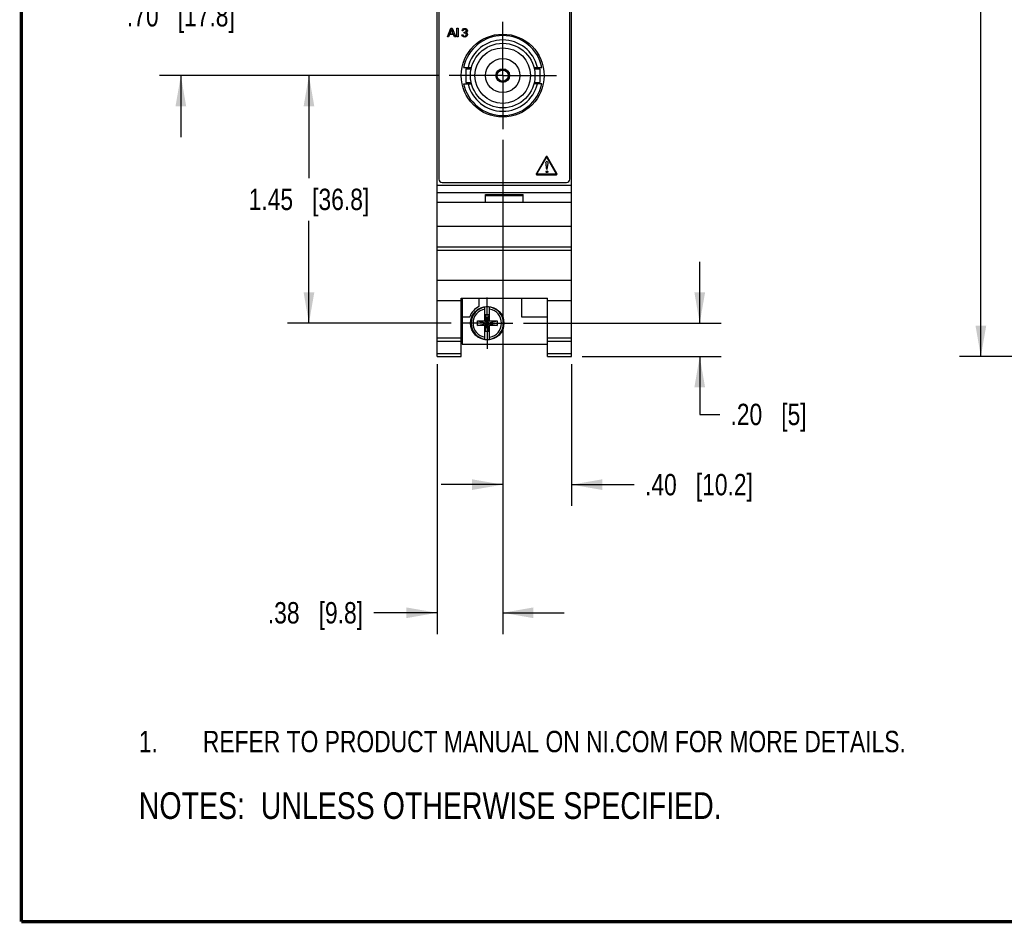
# Model space of a CAD drawing. Header units: inches. Extents: x 0.2 to 16.8, y 0.1 to 10.8.
# Tile 1 of 19: x 0.2 to 6, y 0.2 to 5.5. Entities that reach past the tile are written whole.
import ezdxf

# ---------------------------------------------------------------- set-up
doc = ezdxf.new("R2010")
doc.units = ezdxf.units.IN
doc.header["$LTSCALE"] = 0.935
doc.header["$MEASUREMENT"] = 0
doc.linetypes.add('CENTER', pattern=[0.6, 0.375, -0.075, 0.075, -0.075])
doc.layers.get('0').update_dxf_attribs({"linetype": 'CONTINUOUS'})
for name, color, linetype in [('02___PRT_ALL_AXES', 7, 'CONTINUOUS'), ('DEFAULT_1', 7, 'CENTER'), ('DETAIL', 7, 'CONTINUOUS'), ('DIMENSIONS', 7, 'CONTINUOUS')]:
    doc.layers.add(name, color=color, linetype=linetype)
doc.styles.get("Standard").update_dxf_attribs({"font": 'txt', "width": 0.8})
doc.dimstyles.new('DIMSTYLE_1', dxfattribs={"dimtxt": 0.125, "dimasz": 0.18, "dimexe": 0.125, "dimexo": 0.0625, "dimgap": 0.0625, "dimtad": 0, "dimtih": 1, "dimtoh": 1, "dimzin": 4, "dimdsep": 46, "dimtxsty": 'STANDARD', "dimblk": '_FILLED', "dimblk1": '_FILLED', "dimblk2": '_FILLED', "dimcen": 0.09, "dimadec": 0, "dimazin": 0, "dimtp": 0.001, "dimtm": 0.001, "dimtfac": 1, "dimtofl": 0, "dimtmove": 0, "dimatfit": 3, "dimldrblk": '_FILLED', "dimfxl": 1, "dimtolj": 1, "dimtzin": 4, "dimarcsym": 0})

# ---------------------------------------------------------------- blocks, each defined once
blk = doc.blocks.new('SYMBOL_16_BL0', base_point=(3.6751, 1.3124))
at = {"color": 2, "linetype": 'CONTINUOUS', "width": 0.8}
for s, p in [('1.', (0.9376, 1.2498)), ('REFER TO PRODUCT MANUAL ON NI.COM FOR MORE DETAILS.', (1.3125, 1.25))]:
    blk.add_text(s, height=0.125, dxfattribs=at).set_placement(p)
blk = doc.blocks.new('_FILLED')
at = {"color": 0, "linetype": 'BYBLOCK'}
blk.add_solid([(0, 0), (-1, 0.174), (-1, -0.174)], dxfattribs=at)
blk = doc.blocks.new('*D3')
at = {"layer": 'DIMENSIONS', "color": 2, "linetype": 'CONTINUOUS'}
for p, q in [((8.0702, 8.7039), (5.7427, 8.7039)), ((5.8677, 8.7039), (5.8677, 6.2599)), ((5.8677, 3.566), (5.8677, 6.0099)), ((7.8612, 3.566), (5.7427, 3.566))]:
    blk.add_line(p, q, dxfattribs=at)
at = {"layer": 'DIMENSIONS', "color": 2, "linetype": 'CONTINUOUS', "xscale": 0.18, "yscale": 0.18, "zscale": 0.18}
for p, rotation in [((5.8677, 8.7039), 90), ((5.8677, 3.566), 270)]:
    blk.add_blockref('_FILLED', p, dxfattribs=dict(at, rotation=rotation))
at = {"layer": 'DIMENSIONS', "color": 2, "linetype": 'CONTINUOUS', "insert": (5.8677, 6.1974), "char_height": 0.125, "width": 1.225, "attachment_point": 2, "line_spacing_factor": 0.9}
blk.add_mtext('5.14{\\Ftxt.shx;\\W1.000000;\\H0.125000; }[130.5]', dxfattribs=at)
blk = doc.blocks.new('*D6')
at = {"layer": 'DIMENSIONS', "color": 2, "linetype": 'CONTINUOUS'}
for p, q in [((3.0681, 4.8338), (3.0681, 2.691)), ((3.4716, 3.5214), (3.4716, 2.691)), ((3.0681, 2.816), (2.7081, 2.816)), ((3.4716, 2.816), (3.8387, 2.816))]:
    blk.add_line(p, q, dxfattribs=at)
at = {"layer": 'DIMENSIONS', "color": 2, "linetype": 'CONTINUOUS', "xscale": 0.18, "yscale": 0.18, "zscale": 0.18}
blk.add_blockref('_FILLED', (3.0681, 2.816), dxfattribs=at)
at = {"layer": 'DIMENSIONS', "color": 2, "linetype": 'CONTINUOUS', "xscale": 0.18, "yscale": 0.18, "zscale": 0.18, "rotation": 180}
blk.add_blockref('_FILLED', (3.4716, 2.816), dxfattribs=at)
at = {"layer": 'DIMENSIONS', "color": 2, "linetype": 'CONTINUOUS', "insert": (3.9012, 2.8785), "char_height": 0.125, "width": 1.025, "attachment_point": 1, "line_spacing_factor": 0.9}
blk.add_mtext('.40{\\Ftxt.shx;\\W1.000000;\\H0.125000; }[10.2]', dxfattribs=at)
blk = doc.blocks.new('*D7')
at = {"layer": 'DIMENSIONS', "color": 2, "linetype": 'CONTINUOUS'}
for p, q in [((3.0681, 4.8338), (3.0681, 1.941)), ((2.6836, 3.5214), (2.6836, 1.941)), ((2.6836, 2.066), (2.3129, 2.066)), ((3.0681, 2.066), (3.4281, 2.066))]:
    blk.add_line(p, q, dxfattribs=at)
at = {"layer": 'DIMENSIONS', "color": 2, "linetype": 'CONTINUOUS', "xscale": 0.18, "yscale": 0.18, "zscale": 0.18}
blk.add_blockref('_FILLED', (2.6836, 2.066), dxfattribs=at)
at = {"layer": 'DIMENSIONS', "color": 2, "linetype": 'CONTINUOUS', "xscale": 0.18, "yscale": 0.18, "zscale": 0.18, "rotation": 180}
blk.add_blockref('_FILLED', (3.0681, 2.066), dxfattribs=at)
at = {"layer": 'DIMENSIONS', "color": 2, "linetype": 'CONTINUOUS', "insert": (2.2504, 2.1285), "char_height": 0.125, "width": 0.925, "attachment_point": 3, "line_spacing_factor": 0.9}
blk.add_mtext('.38{\\Ftxt.shx;\\W1.000000;\\H0.125000; }[9.8]', dxfattribs=at)
blk = doc.blocks.new('*D8')
at = {"layer": 'DIMENSIONS', "color": 2, "linetype": 'CONTINUOUS'}
for p, q in [((1.1836, 5.9102), (1.1836, 6.2702)), ((2.6916, 5.9102), (1.0586, 5.9102)), ((2.6916, 5.2102), (1.0586, 5.2102)), ((1.1836, 5.2102), (1.1836, 4.8502))]:
    blk.add_line(p, q, dxfattribs=at)
at = {"layer": 'DIMENSIONS', "color": 2, "linetype": 'CONTINUOUS', "xscale": 0.18, "yscale": 0.18, "zscale": 0.18}
for p, rotation in [((1.1836, 5.9102), 270), ((1.1836, 5.2102), 90)]:
    blk.add_blockref('_FILLED', p, dxfattribs=dict(at, rotation=rotation))
at = {"layer": 'DIMENSIONS', "color": 2, "linetype": 'CONTINUOUS', "insert": (1.1836, 5.6227), "char_height": 0.125, "width": 1.025, "attachment_point": 2, "line_spacing_factor": 0.9}
blk.add_mtext('.70{\\Ftxt.shx;\\W1.000000;\\H0.125000; }[17.8]', dxfattribs=at)
blk = doc.blocks.new('*D14')
at = {"layer": 'DIMENSIONS', "color": 2, "linetype": 'CONTINUOUS'}
for p, q in [((2.6916, 5.2102), (1.8086, 5.2102)), ((1.9336, 5.2102), (1.9336, 4.6106)), ((1.9336, 3.761), (1.9336, 4.3606)), ((2.7656, 3.761), (1.8086, 3.761))]:
    blk.add_line(p, q, dxfattribs=at)
at = {"layer": 'DIMENSIONS', "color": 2, "linetype": 'CONTINUOUS', "xscale": 0.18, "yscale": 0.18, "zscale": 0.18}
for p, rotation in [((1.9336, 5.2102), 90), ((1.9336, 3.761), 270)]:
    blk.add_blockref('_FILLED', p, dxfattribs=dict(at, rotation=rotation))
at = {"layer": 'DIMENSIONS', "color": 2, "linetype": 'CONTINUOUS', "insert": (1.9336, 4.5481), "char_height": 0.125, "width": 1.125, "attachment_point": 2, "line_spacing_factor": 0.9}
blk.add_mtext('1.45{\\Ftxt.shx;\\W1.000000;\\H0.125000; }[36.8]', dxfattribs=at)
blk = doc.blocks.new('*D15')
at = {"layer": 'DIMENSIONS', "color": 2, "linetype": 'CONTINUOUS'}
for p, q in [((4.2216, 3.761), (4.2216, 4.121)), ((3.1896, 3.761), (4.3466, 3.761)), ((3.5341, 3.566), (4.3466, 3.566)), ((4.2216, 3.566), (4.2216, 3.2269)), ((4.2216, 3.2269), (4.3391, 3.2269))]:
    blk.add_line(p, q, dxfattribs=at)
at = {"layer": 'DIMENSIONS', "color": 2, "linetype": 'CONTINUOUS', "xscale": 0.18, "yscale": 0.18, "zscale": 0.18}
for p, rotation in [((4.2216, 3.761), 270), ((4.2216, 3.566), 90)]:
    blk.add_blockref('_FILLED', p, dxfattribs=dict(at, rotation=rotation))
at = {"layer": 'DIMENSIONS', "color": 2, "linetype": 'CONTINUOUS', "insert": (4.4016, 3.2894), "char_height": 0.125, "width": 0.725, "attachment_point": 1, "line_spacing_factor": 0.9}
blk.add_mtext('.20{\\Ftxt.shx;\\W1.000000;\\H0.125000; }[5]', dxfattribs=at)
blk = doc.blocks.new('SYMBOL_4_BL1', base_point=(3.1215, 0.9375))
at = {"layer": 'DETAIL', "color": 2, "linetype": 'CONTINUOUS', "width": 0.8}
blk.add_text('NOTES:  UNLESS OTHERWISE SPECIFIED.', height=0.156, dxfattribs=at).set_placement((0.9375, 0.8595))

msp = doc.modelspace()

# ---------------------------------------------------------------- linework, layer by layer
at = {"color": 7, "linetype": 'CONTINUOUS'}
for p, q in [((2.6836, 3.566), (2.6836, 8.7039)), ((2.6936, 8.6739), (2.6936, 4.6039)), ((3.4616, 4.6039), (3.4616, 8.6739)), ((3.4716, 3.566), (3.4716, 8.7039)), ((2.8391, 5.2582), (2.8854, 5.2582)), ((3.2508, 5.2582), (3.2971, 5.2582)), ((2.8391, 5.1622), (2.8854, 5.1622)), ((3.2971, 5.1622), (3.2508, 5.1622)), ((2.6836, 4.568), (3.4716, 4.568)), ((2.7136, 4.5839), (3.4416, 4.5839)), ((2.6836, 4.525), (3.4716, 4.525)), ((2.9676, 4.515), (3.1876, 4.515)), ((2.9676, 4.468), (2.9676, 4.515)), ((2.9676, 4.508), (3.1876, 4.508)), ((3.1876, 4.468), (3.1876, 4.515)), ((3.4716, 4.468), (2.6836, 4.468)), ((2.6836, 4.328), (3.4716, 4.328)), ((2.6836, 4.208), (3.4716, 4.208)), ((2.6836, 4.1884), (3.4716, 4.1884)), ((2.6836, 4.0127), (3.4716, 4.0127)), ((2.6836, 3.893), (2.8256, 3.893)), ((2.8256, 3.9083), (3.3296, 3.9083)), ((2.8256, 3.566), (2.8256, 3.9083)), ((2.8316, 3.9083), (2.8316, 3.639)), ((2.9286, 3.9083), (2.9286, 3.8583)), ((3.1786, 3.9083), (3.1786, 3.799)), ((3.3296, 3.566), (3.3296, 3.9083)), ((3.3296, 3.893), (3.4716, 3.893)), ((2.9638, 3.7727), (2.9638, 3.8556)), ((2.9893, 3.8095), (2.9659, 3.8095)), ((2.9893, 3.7125), (2.9659, 3.8095)), ((2.9659, 3.8095), (2.9659, 3.7727)), ((2.9659, 3.7125), (2.9893, 3.8095)), ((2.9893, 3.7727), (2.9893, 3.8095)), ((2.9913, 3.7727), (2.9913, 3.8556)), ((2.8316, 3.799), (2.8754, 3.799)), ((2.9205, 3.7472), (3.0347, 3.7748)), ((2.9205, 3.7748), (2.9638, 3.7748)), ((2.9205, 3.7748), (3.0347, 3.7472)), ((2.9205, 3.7472), (2.9205, 3.7748)), ((2.9638, 3.7472), (2.9205, 3.7472)), ((2.9638, 3.7727), (2.9659, 3.7727)), ((2.9638, 3.7493), (2.9659, 3.7493)), ((2.9638, 3.6663), (2.9638, 3.7493)), ((2.9893, 3.7493), (2.9659, 3.7727)), ((2.9659, 3.7493), (2.9893, 3.7727)), ((2.9659, 3.7493), (2.9659, 3.7125)), ((2.9913, 3.7727), (2.9893, 3.7727)), ((2.9913, 3.7493), (2.9893, 3.7493)), ((2.9893, 3.7125), (2.9893, 3.7493)), ((2.9913, 3.7748), (3.0347, 3.7748)), ((2.9913, 3.6663), (2.9913, 3.7493)), ((3.0347, 3.7472), (2.9913, 3.7472)), ((3.0347, 3.7748), (3.0347, 3.7472)), ((3.1786, 3.799), (3.3296, 3.799)), ((2.9893, 3.7125), (2.9659, 3.7125)), ((2.6836, 3.676), (2.8256, 3.676)), ((2.6836, 3.6567), (2.8256, 3.6567)), ((2.8316, 3.639), (3.3296, 3.639)), ((3.3296, 3.676), (3.4716, 3.676)), ((3.3296, 3.6567), (3.4716, 3.6567)), ((2.6836, 3.5839), (2.8256, 3.5839)), ((3.3296, 3.5839), (3.4716, 3.5839)), ((2.6836, 3.566), (2.8256, 3.566)), ((3.3296, 3.566), (3.4716, 3.566))]:
    msp.add_line(p, q, dxfattribs=at)
at = {"color": 40, "linetype": 'CONTINUOUS'}
for p, q in [((2.744, 5.4367), (2.7651, 5.4869)), ((2.7685, 5.48), (2.7588, 5.4554)), ((2.7651, 5.4869), (2.7725, 5.4869)), ((2.7777, 5.4554), (2.7685, 5.48)), ((2.7725, 5.4869), (2.7928, 5.4367)), ((2.7996, 5.4869), (2.8065, 5.4869)), ((2.7996, 5.4367), (2.7996, 5.4869)), ((2.8065, 5.4869), (2.8065, 5.4367)), ((2.7511, 5.4367), (2.744, 5.4367)), ((2.7565, 5.4498), (2.7511, 5.4367)), ((2.7798, 5.4498), (2.7565, 5.4498)), ((2.7588, 5.4554), (2.7777, 5.4554)), ((2.7852, 5.4367), (2.7798, 5.4498)), ((2.7928, 5.4367), (2.7852, 5.4367)), ((2.8065, 5.4367), (2.7996, 5.4367)), ((2.8293, 5.4491), (2.8367, 5.4491)), ((2.8371, 5.4726), (2.8301, 5.4726)), ((2.8415, 5.4586), (2.8415, 5.4642)), ((3.3206, 4.7333), (3.265, 4.6377)), ((3.2688, 4.6355), (3.3244, 4.7312)), ((3.327, 4.7311), (3.3813, 4.6355)), ((3.3851, 4.6377), (3.3308, 4.7333)), ((3.3258, 4.6607), (3.325, 4.6711)), ((3.3314, 4.6974), (3.3271, 4.6607)), ((3.38, 4.6333), (3.2701, 4.6333)), ((3.2701, 4.6288), (3.38, 4.6288)), ((3.3271, 4.6607), (3.3258, 4.6607))]:
    msp.add_line(p, q, dxfattribs=at)
at = {"color": 7, "linetype": 'CONTINUOUS', "const_width": 0.02}
for points in [[(0.25, 10.7586), (0.25, 0.2586)], [(0.25, 0.2586), (16.75, 0.2586)]]:
    msp.add_lwpolyline(points, dxfattribs=at)
at = {"color": 7, "linetype": 'CONTINUOUS'}
for centre, radius in [((3.0681, 5.2102), 0.2425), ((3.0681, 5.2102), 0.1625), ((3.0681, 5.2102), 0.1), ((3.0681, 5.2102), 0.04), ((3.0681, 5.2102), 0.0375), ((3.0681, 5.2102), 0.0325), ((2.9776, 3.761), 0.098)]:
    msp.add_circle(centre, radius, dxfattribs=at)
for centre, radius, start, end in [((3.0681, 5.2102), 0.234, 11.837, 168.163), ((3.0681, 5.2102), 0.2085, 13.30978, 166.69022), ((3.0681, 5.2102), 0.234, 191.837, 348.163), ((3.0681, 5.2102), 0.2085, 193.30978, 346.69022), ((2.7136, 4.6039), 0.02, 180, 270), ((3.4416, 4.6039), 0.02, 270, 360), ((2.9776, 3.761), 0.109, 116.71426, 159.59683), ((2.9776, 3.761), 0.0947, 98.36374, 261.63626), ((2.9776, 3.761), 0.0832, 99.53359, 260.46641), ((2.9776, 3.761), 0.0956, 81.71661, 98.28339), ((2.9776, 3.761), 0.0947, 278.36374, 81.63626), ((2.9776, 3.761), 0.0832, 279.53359, 80.46641), ((2.9776, 3.761), 0.0956, 261.71661, 278.28339)]:
    msp.add_arc(centre, radius, start, end, dxfattribs=at)
at = {"color": 40, "linetype": 'CONTINUOUS'}
for points, knots in [([(2.8301, 5.4726), (2.8302, 5.4768), (2.8347, 5.4846), (2.8425, 5.4857), (2.8456, 5.4857)], [0, 0, 0, 0, 0.578829, 1, 1, 1, 1]), ([(2.8458, 5.4801), (2.8439, 5.4801), (2.8394, 5.4792), (2.8373, 5.4748), (2.8371, 5.4726)], [0, 0, 0, 0, 0.454706, 1, 1, 1, 1]), ([(2.8456, 5.4857), (2.8498, 5.4857), (2.858, 5.4838), (2.8613, 5.476), (2.8613, 5.4727)], [0, 0, 0, 0, 0.559177, 1, 1, 1, 1]), ([(2.8543, 5.4726), (2.8543, 5.4747), (2.8526, 5.4793), (2.8479, 5.4801), (2.8458, 5.4801)], [0, 0, 0, 0, 0.500871, 1, 1, 1, 1]), ([(2.8321, 5.4405), (2.8315, 5.4412), (2.8298, 5.4438), (2.8294, 5.4469), (2.8293, 5.4491)], [0, 0, 0, 0, 0.308566, 1, 1, 1, 1]), ([(2.8367, 5.4491), (2.8366, 5.447), (2.8383, 5.4423), (2.8432, 5.4412), (2.8455, 5.4412)], [0, 0, 0, 0, 0.463165, 1, 1, 1, 1]), ([(2.8415, 5.4642), (2.8442, 5.464), (2.8503, 5.4639), (2.8543, 5.4697), (2.8543, 5.4726)], [0, 0, 0, 0, 0.4913, 1, 1, 1, 1]), ([(2.862, 5.4497), (2.862, 5.4462), (2.8584, 5.438), (2.8498, 5.4355), (2.8454, 5.4355)], [0, 0, 0, 0, 0.439764, 1, 1, 1, 1]), ([(2.8455, 5.4412), (2.8481, 5.4412), (2.8533, 5.4426), (2.8551, 5.4477), (2.8551, 5.4498)], [0, 0, 0, 0, 0.553634, 1, 1, 1, 1]), ([(2.8551, 5.4498), (2.8551, 5.4509), (2.8546, 5.4548), (2.8508, 5.4577), (2.8481, 5.4582)], [0, 0, 0, 0, 0.294343, 1, 1, 1, 1]), ([(2.8613, 5.4727), (2.8613, 5.4716), (2.8607, 5.4664), (2.8557, 5.4623), (2.8517, 5.4614)], [0, 0, 0, 0, 0.209512, 1, 1, 1, 1]), ([(2.8517, 5.4614), (2.8553, 5.4609), (2.861, 5.4573), (2.862, 5.4516), (2.862, 5.4497)], [0, 0, 0, 0, 0.651242, 1, 1, 1, 1]), ([(3.325, 4.6711), (3.3248, 4.6734), (3.3236, 4.6832), (3.3215, 4.693), (3.3215, 4.7006)], [0, 0, 0, 0, 0.231527, 1, 1, 1, 1]), ([(3.3264, 4.7086), (3.3283, 4.7086), (3.3327, 4.7049), (3.3318, 4.7001), (3.3314, 4.6974)], [0, 0, 0, 0, 0.411889, 1, 1, 1, 1]), ([(3.3266, 4.643), (3.3248, 4.643), (3.3219, 4.6445), (3.3215, 4.6471), (3.3215, 4.6479)], [0, 0, 0, 0, 0.691283, 1, 1, 1, 1]), ([(3.3318, 4.6479), (3.3318, 4.6472), (3.3313, 4.6445), (3.3284, 4.643), (3.3266, 4.643)], [0, 0, 0, 0, 0.294715, 1, 1, 1, 1])]:
    msp.add_open_spline(points, degree=3, knots=knots, dxfattribs=at)
for points in [[(2.8454, 5.4355), (2.8406, 5.4355), (2.8352, 5.4369), (2.8321, 5.4405)], [(2.8481, 5.4582), (2.8459, 5.4587), (2.8437, 5.4586), (2.8415, 5.4586)], [(3.3258, 4.7367), (3.3237, 4.7367), (3.3216, 4.7351), (3.3206, 4.7333)], [(3.3244, 4.7312), (3.3247, 4.7317), (3.3252, 4.7323), (3.3258, 4.7323)], [(3.3308, 4.7333), (3.3298, 4.7351), (3.3278, 4.7367), (3.3258, 4.7367)], [(3.3258, 4.7323), (3.3263, 4.7323), (3.3267, 4.7316), (3.327, 4.7311)], [(3.3215, 4.7006), (3.3215, 4.7037), (3.3233, 4.7086), (3.3264, 4.7086)], [(3.265, 4.6377), (3.2639, 4.6359), (3.2636, 4.6333), (3.2646, 4.6316)], [(3.2646, 4.6316), (3.2656, 4.6298), (3.268, 4.6288), (3.2701, 4.6288)], [(3.2684, 4.6338), (3.2681, 4.6343), (3.2685, 4.635), (3.2688, 4.6355)], [(3.2701, 4.6333), (3.2695, 4.6333), (3.2687, 4.6333), (3.2684, 4.6338)], [(3.3215, 4.6479), (3.3215, 4.6503), (3.3242, 4.6531), (3.3266, 4.6531)], [(3.3266, 4.6531), (3.329, 4.6531), (3.3318, 4.6504), (3.3318, 4.6479)], [(3.3816, 4.6338), (3.3814, 4.6333), (3.3805, 4.6333), (3.38, 4.6333)], [(3.38, 4.6288), (3.382, 4.6288), (3.3844, 4.6298), (3.3854, 4.6316)], [(3.3813, 4.6355), (3.3816, 4.635), (3.382, 4.6343), (3.3816, 4.6338)], [(3.3854, 4.6316), (3.3865, 4.6333), (3.3862, 4.6359), (3.3851, 4.6377)]]:
    msp.add_open_spline(points, degree=3, dxfattribs=at)
at = {"layer": '02___PRT_ALL_AXES', "color": 7, "linetype": 'CENTER'}
for q in [(3.0681, 5.5242), (2.7541, 5.2102), (3.3821, 5.2102), (3.0681, 4.8963)]:
    msp.add_line((3.0681, 5.2102), q, dxfattribs=at)
at = {"layer": '02___PRT_ALL_AXES', "color": 7, "linetype": 'CONTINUOUS'}
for p, q in [((2.8516, 5.2502), (2.8834, 5.2502)), ((2.8516, 5.2502), (2.8516, 5.1702)), ((3.2528, 5.2502), (3.2846, 5.2502)), ((3.2846, 5.2502), (3.2846, 5.1702)), ((2.8516, 5.1702), (2.8834, 5.1702)), ((3.2528, 5.1702), (3.2846, 5.1702))]:
    msp.add_line(p, q, dxfattribs=at)
msp.add_circle((3.0681, 5.2102), 0.189, dxfattribs=at)
at = {"layer": 'DEFAULT_1', "color": 7, "linetype": 'CENTER'}
for q in [(2.9776, 3.9105), (2.8281, 3.761), (3.1271, 3.761), (2.9776, 3.6115)]:
    msp.add_line((2.9776, 3.761), q, dxfattribs=at)

# ---------------------------------------------------------------- block references
at = {"color": 2, "linetype": 'CONTINUOUS'}
msp.add_blockref('SYMBOL_16_BL0', (3.6751, 1.3124), dxfattribs=at)
at = {"layer": 'DETAIL', "color": 2, "linetype": 'CONTINUOUS'}
msp.add_blockref('SYMBOL_4_BL1', (3.1215, 0.9375), dxfattribs=at)

# ---------------------------------------------------------------- dimensions: what is measured, and where the dimension line sits
at = {"layer": 'DIMENSIONS', "color": 2, "linetype": 'CONTINUOUS'}
for base, p1, p2, angle, picture, middle in [((5.8677, 8.7039), (7.9237, 3.566), (8.1327, 8.7039), 90, '*D3', (5.8677, 6.1349)), ((1.1836, 5.9102), (2.7541, 5.2102), (2.7541, 5.9102), 90, '*D8', (1.1836, 5.5602)), ((1.9336, 3.761), (2.7541, 5.2102), (2.8281, 3.761), 270, '*D14', (1.9336, 4.4856)), ((2.6836, 2.066), (3.0681, 4.8963), (2.6836, 3.5839), 180, '*D7', (1.7879, 2.066)), ((4.2215653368, 3.5659783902), (3.1270732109, 3.7609783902), (3.4715653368, 3.5659783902), 270, '*D15', (4.7640653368, 3.2269336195))]:
    dim = msp.add_linear_dim(base=base, p1=p1, p2=p2, angle=angle, dimstyle='DIMSTYLE_1', dxfattribs=at)
    dim.commit()
    dim.dimension.update_dxf_attribs({"geometry": picture, "text_midpoint": middle, "dimtype": 160})
dim = msp.add_linear_dim(base=(3.4716, 2.816), p1=(3.0681, 4.8963), p2=(3.4716, 3.5839), dimstyle='DIMSTYLE_1', dxfattribs=at)
dim.commit()
dim.dimension.update_dxf_attribs({"geometry": '*D6', "text_midpoint": (4.4137, 2.816), "dimtype": 160})

doc.saveas('drawing.dxf')
